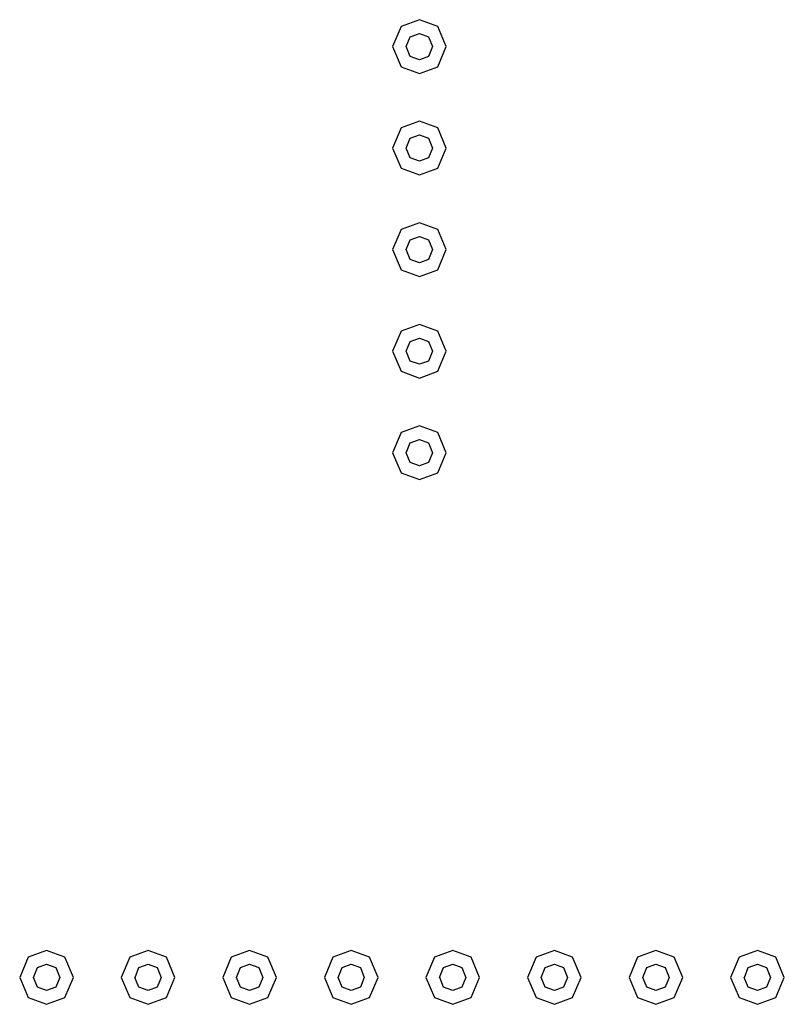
# Model space of a CAD drawing. Extents: x -297 to 225, y -162 to 184.
# Tile 5 of 5: x 204 to 225, y -113 to -87. Entities that reach past the tile are written whole.
import ezdxf

# ---------------------------------------------------------------- set-up
doc = ezdxf.new("R2010")
doc.units = 0

msp = doc.modelspace()

# ---------------------------------------------------------------- linework, layer by layer
at = {"layer": 'Layer 1'}
for p, q in [((215.012, -86.5522), (214.523073, -86.731896)), ((215.500377, -86.731896), (215.012, -86.5522)), ((215.012, -86.5522), (215.012, -86.5522)), ((214.523073, -86.731896), (214.294868, -87.268778)), ((214.76726, -87.006403), (215.012, -86.919309)), ((215.012, -86.919309), (215.25674, -87.006403)), ((215.012, -86.919309), (215.012, -86.919309)), ((215.728579, -87.268778), (215.500377, -86.731896)), ((214.661977, -87.268779), (214.76726, -87.006403)), ((215.25674, -87.006403), (215.36147, -87.268779)), ((214.294868, -87.268778), (214.523073, -87.806213)), ((214.76726, -87.531708), (214.661977, -87.268779)), ((215.36147, -87.268779), (215.25674, -87.531708)), ((215.500377, -87.806213), (215.728579, -87.268778)), ((215.012, -87.618801), (214.76726, -87.531708)), ((215.25674, -87.531708), (215.012, -87.618801)), ((214.523073, -87.806213), (215.012, -87.985909)), ((215.012, -87.985909), (215.500377, -87.806213)), ((215.012, -89.2615), (214.523073, -89.441196)), ((215.500377, -89.441196), (215.012, -89.2615)), ((215.012, -89.2615), (215.012, -89.2615)), ((214.523073, -89.441196), (214.294868, -89.978631)), ((215.728579, -89.978631), (215.500377, -89.441196)), ((214.661977, -89.978632), (214.76726, -89.7157)), ((214.76726, -89.7157), (215.012, -89.628609)), ((215.012, -89.628609), (215.25674, -89.7157)), ((215.012, -89.628609), (215.012, -89.628609)), ((215.25674, -89.7157), (215.36147, -89.978632)), ((214.294868, -89.978631), (214.523073, -90.515513)), ((214.76726, -90.241561), (214.661977, -89.978632)), ((215.36147, -89.978632), (215.25674, -90.241561)), ((215.500377, -90.515513), (215.728579, -89.978631)), ((215.012, -90.328102), (214.76726, -90.241561)), ((215.25674, -90.241561), (215.012, -90.328102)), ((214.523073, -90.515513), (215.012, -90.695209)), ((215.012, -90.695209), (215.500377, -90.515513)), ((214.523073, -92.150346), (214.294868, -92.687779)), ((215.012, -91.9712), (214.523073, -92.150346)), ((215.500377, -92.150346), (215.012, -91.9712)), ((215.012, -91.9712), (215.012, -91.9712)), ((215.728579, -92.687779), (215.500377, -92.150346)), ((214.661977, -92.687778), (214.76726, -92.424849)), ((214.76726, -92.424849), (215.012, -92.337758)), ((215.012, -92.337758), (215.25674, -92.424849)), ((215.012, -92.337758), (215.012, -92.337758)), ((215.25674, -92.424849), (215.36147, -92.687778)), ((214.294868, -92.687779), (214.523073, -93.224664)), ((214.76726, -92.95071), (214.661977, -92.687778)), ((215.36147, -92.687778), (215.25674, -92.95071)), ((215.500377, -93.224664), (215.728579, -92.687779)), ((215.012, -93.037801), (214.76726, -92.95071)), ((215.25674, -92.95071), (215.012, -93.037801)), ((214.523073, -93.224664), (215.012, -93.40436)), ((215.012, -93.40436), (215.500377, -93.224664)), ((215.012, -94.6805), (214.523073, -94.860196)), ((215.500377, -94.860196), (215.012, -94.6805)), ((215.012, -94.6805), (215.012, -94.6805)), ((214.523073, -94.860196), (214.294868, -95.397078)), ((214.76726, -95.134149), (215.012, -95.047058)), ((215.012, -95.047058), (215.25674, -95.134149)), ((215.012, -95.047058), (215.012, -95.047058)), ((215.728579, -95.397078), (215.500377, -94.860196)), ((214.661977, -95.397078), (214.76726, -95.134149)), ((215.25674, -95.134149), (215.36147, -95.397078)), ((214.294868, -95.397078), (214.523073, -95.933963)), ((214.76726, -95.660007), (214.661977, -95.397078)), ((215.36147, -95.397078), (215.25674, -95.660007)), ((215.500377, -95.933963), (215.728579, -95.397078)), ((215.012, -95.747101), (214.76726, -95.660007)), ((215.25674, -95.660007), (215.012, -95.747101)), ((214.523073, -95.933963), (215.012, -96.113659)), ((215.012, -96.113659), (215.500377, -95.933963)), ((215.012, -97.3897), (214.523073, -97.569396)), ((215.500377, -97.569396), (215.012, -97.3897)), ((215.012, -97.3897), (215.012, -97.3897)), ((214.523073, -97.569396), (214.294868, -98.106278)), ((215.728579, -98.106278), (215.500377, -97.569396)), ((214.661977, -98.106279), (214.76726, -97.84335)), ((214.76726, -97.84335), (215.012, -97.756809)), ((215.012, -97.756809), (215.25674, -97.84335)), ((215.012, -97.756809), (215.012, -97.756809)), ((215.25674, -97.84335), (215.36147, -98.106279)), ((214.294868, -98.106278), (214.523073, -98.643713)), ((214.76726, -98.369208), (214.661977, -98.106279)), ((215.36147, -98.106279), (215.25674, -98.369208)), ((215.500377, -98.643713), (215.728579, -98.106278)), ((215.012, -98.456301), (214.76726, -98.369208)), ((215.25674, -98.369208), (215.012, -98.456301)), ((214.523073, -98.643713), (215.012, -98.823409)), ((215.012, -98.823409), (215.500377, -98.643713)), ((207.773, -111.387), (207.284073, -111.567247)), ((208.262477, -111.567247), (207.773, -111.387)), ((207.773, -111.387), (207.773, -111.387)), ((215.901, -111.387), (215.412073, -111.567247)), ((216.389927, -111.567247), (215.901, -111.387)), ((215.901, -111.387), (215.901, -111.387)), ((224.029, -111.387), (223.540073, -111.567247)), ((224.518477, -111.567247), (224.029, -111.387)), ((224.029, -111.387), (224.029, -111.387)), ((204.575623, -111.567696), (204.347421, -112.104581)), ((205.064, -111.388), (204.575623, -111.567696)), ((205.552377, -111.567696), (205.064, -111.388)), ((205.064, -111.388), (205.064, -111.388)), ((205.780579, -112.104581), (205.552377, -111.567696)), ((207.284073, -111.567247), (207.056421, -112.105233)), ((208.490129, -112.104682), (208.262477, -111.567247)), ((209.993623, -111.567696), (209.765418, -112.104581)), ((210.482, -111.388), (209.993623, -111.567696)), ((210.970927, -111.567696), (210.482, -111.388)), ((210.482, -111.388), (210.482, -111.388)), ((211.199129, -112.104581), (210.970927, -111.567696)), ((212.703073, -111.567696), (212.474868, -112.104581)), ((213.192, -111.388), (212.703073, -111.567696)), ((213.680377, -111.567696), (213.192, -111.388)), ((213.192, -111.388), (213.192, -111.388)), ((213.908579, -112.104581), (213.680377, -111.567696)), ((215.412073, -111.567247), (215.184421, -112.105233)), ((216.617579, -112.104682), (216.389927, -111.567247)), ((218.122623, -111.567696), (217.894421, -112.104581)), ((218.611, -111.388), (218.122623, -111.567696)), ((219.099377, -111.567696), (218.611, -111.388)), ((218.611, -111.388), (218.611, -111.388)), ((219.327579, -112.104581), (219.099377, -111.567696)), ((220.831623, -111.567696), (220.603421, -112.104581)), ((221.32, -111.388), (220.831623, -111.567696)), ((221.808927, -111.567696), (221.32, -111.388)), ((221.32, -111.388), (221.32, -111.388)), ((222.037129, -112.104581), (221.808927, -111.567696)), ((223.540073, -111.567247), (223.312419, -112.105233)), ((224.746129, -112.104682), (224.518477, -111.567247)), ((204.713977, -112.104581), (204.81926, -111.841652)), ((204.81926, -111.841652), (205.064, -111.755109)), ((205.064, -111.755109), (205.30874, -111.841652)), ((205.064, -111.755109), (205.064, -111.755109)), ((205.30874, -111.841652), (205.41402, -112.104581)), ((207.424, -112.105), (207.52873, -111.841518)), ((207.52873, -111.841518), (207.77347, -111.754427)), ((207.773, -111.754109), (208.01829, -111.8412)), ((207.77347, -111.754427), (207.773, -111.754109)), ((208.01829, -111.8412), (208.12302, -112.104682)), ((210.13253, -112.104581), (210.23726, -111.841652)), ((210.23726, -111.841652), (210.482, -111.755109)), ((210.482, -111.755109), (210.72729, -111.841652)), ((210.482, -111.755109), (210.482, -111.755109)), ((210.72729, -111.841652), (210.83202, -112.104581)), ((212.84198, -112.104581), (212.94726, -111.841652)), ((212.94726, -111.841652), (213.192, -111.755109)), ((213.192, -111.755109), (213.43674, -111.841652)), ((213.192, -111.755109), (213.192, -111.755109)), ((213.43674, -111.841652), (213.54147, -112.104581)), ((215.551, -112.105), (215.655733, -111.841518)), ((215.655733, -111.841518), (215.901023, -111.754427)), ((215.901, -111.754109), (216.14629, -111.8412)), ((215.901023, -111.754427), (215.901, -111.754109)), ((216.14629, -111.8412), (216.25102, -112.104682)), ((218.260977, -112.104581), (218.36626, -111.841652)), ((218.36626, -111.841652), (218.611, -111.755109)), ((218.611, -111.755109), (218.85574, -111.841652)), ((218.611, -111.755109), (218.611, -111.755109)), ((218.85574, -111.841652), (218.96102, -112.104581)), ((220.97053, -112.104581), (221.07526, -111.841652)), ((221.07526, -111.841652), (221.32, -111.755109)), ((221.32, -111.755109), (221.56474, -111.841652)), ((221.32, -111.755109), (221.32, -111.755109)), ((221.56474, -111.841652), (221.67002, -112.104581)), ((223.68, -112.105), (223.78473, -111.841518)), ((223.78473, -111.841518), (224.02947, -111.754427)), ((224.029, -111.754109), (224.27429, -111.8412)), ((224.02947, -111.754427), (224.029, -111.754109)), ((224.27429, -111.8412), (224.37902, -112.104682)), ((204.347421, -112.104581), (204.575623, -112.642014)), ((204.81926, -112.36751), (204.713977, -112.104581)), ((205.41402, -112.104581), (205.30874, -112.36751)), ((205.552377, -112.642014), (205.780579, -112.104581)), ((207.056421, -112.105233), (207.284073, -112.642668)), ((207.52824, -112.36848), (207.42351, -112.105)), ((207.42351, -112.105), (207.424, -112.105)), ((208.123, -112.105), (208.01827, -112.36848)), ((208.12302, -112.104682), (208.123, -112.105)), ((208.262477, -112.642668), (208.490129, -112.104682)), ((209.765418, -112.104581), (209.993623, -112.642014)), ((210.23726, -112.36751), (210.13253, -112.104581)), ((210.83202, -112.104581), (210.72729, -112.36751)), ((210.970927, -112.642014), (211.199129, -112.104581)), ((212.474868, -112.104581), (212.703073, -112.642014)), ((212.94726, -112.36751), (212.84198, -112.104581)), ((213.54147, -112.104581), (213.43674, -112.36751)), ((213.680377, -112.642014), (213.908579, -112.104581)), ((215.184421, -112.105233), (215.412073, -112.642668)), ((215.551957, -112.105), (215.551, -112.105)), ((215.65669, -112.36848), (215.551957, -112.105)), ((216.252, -112.105), (216.14727, -112.36848)), ((216.25102, -112.104682), (216.252, -112.105)), ((216.389927, -112.642668), (216.617579, -112.104682)), ((217.894421, -112.104581), (218.122623, -112.642014)), ((218.36626, -112.36751), (218.260977, -112.104581)), ((218.96102, -112.104581), (218.85574, -112.36751)), ((219.099377, -112.642014), (219.327579, -112.104581)), ((220.603421, -112.104581), (220.831623, -112.642014)), ((221.07526, -112.36751), (220.97053, -112.104581)), ((221.67002, -112.104581), (221.56474, -112.36751)), ((221.808927, -112.642014), (222.037129, -112.104581)), ((223.312419, -112.105233), (223.540073, -112.642668)), ((223.78424, -112.36848), (223.67951, -112.105)), ((223.67951, -112.105), (223.68, -112.105)), ((224.379, -112.105), (224.27427, -112.36848)), ((224.37902, -112.104682), (224.379, -112.105)), ((224.518477, -112.642668), (224.746129, -112.104682)), ((205.064, -112.454601), (204.81926, -112.36751)), ((205.30874, -112.36751), (205.064, -112.454601)), ((207.77298, -112.455574), (207.52824, -112.36848)), ((208.01827, -112.36848), (207.77298, -112.455574)), ((210.482, -112.454601), (210.23726, -112.36751)), ((210.72729, -112.36751), (210.482, -112.454601)), ((213.192, -112.454601), (212.94726, -112.36751)), ((213.43674, -112.36751), (213.192, -112.454601)), ((215.90198, -112.455574), (215.65669, -112.36848)), ((216.14727, -112.36848), (215.90198, -112.455574)), ((218.611, -112.454601), (218.36626, -112.36751)), ((218.85574, -112.36751), (218.611, -112.454601)), ((221.32, -112.454601), (221.07526, -112.36751)), ((221.56474, -112.36751), (221.32, -112.454601)), ((224.02898, -112.455574), (223.78424, -112.36848)), ((224.27427, -112.36848), (224.02898, -112.455574)), ((204.575623, -112.642014), (205.064, -112.82171)), ((205.064, -112.82171), (205.552377, -112.642014)), ((207.284073, -112.642668), (207.773, -112.822915)), ((207.773, -112.822915), (208.262477, -112.642668)), ((209.993623, -112.642014), (210.482, -112.82171)), ((210.482, -112.82171), (210.970927, -112.642014)), ((212.703073, -112.642014), (213.192, -112.82171)), ((213.192, -112.82171), (213.680377, -112.642014)), ((215.412073, -112.642668), (215.901, -112.822915)), ((215.901, -112.822915), (216.389927, -112.642668)), ((218.122623, -112.642014), (218.611, -112.82171)), ((218.611, -112.82171), (219.099377, -112.642014)), ((220.831623, -112.642014), (221.32, -112.82171)), ((221.32, -112.82171), (221.808927, -112.642014)), ((223.540073, -112.642668), (224.029, -112.822915)), ((224.029, -112.822915), (224.518477, -112.642668))]:
    msp.add_line(p, q, dxfattribs=at)

doc.saveas('drawing.dxf')
